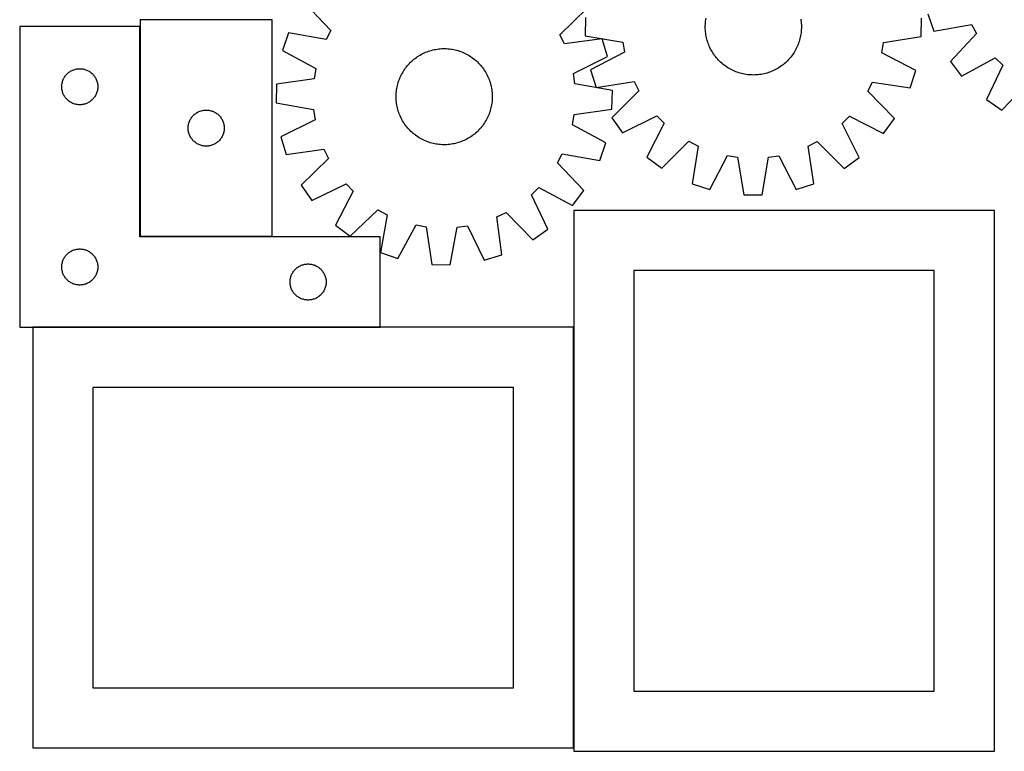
# Model space of a CAD drawing. Header units: millimetres. Extents: x 7 to 1493, y 8 to 2993.
# Tile 3 of 12: x 7 to 826, y 1760 to 2369. Entities that reach past the tile are written whole.
import ezdxf

# ---------------------------------------------------------------- set-up
doc = ezdxf.new("R2010")
doc.units = ezdxf.units.MM
doc.layers.add('COMMON', color=5, linetype='CONTINUOUS', true_color=0x0000ff)
doc.layers.add('CUT', color=7, linetype='CONTINUOUS', true_color=0x000000)

msp = doc.modelspace()

# ---------------------------------------------------------------- linework, layer by layer
at = {"layer": 'COMMON'}
for p, q in [((106.624735, 2363.048435), (106.624735, 2188.600888)), ((306.524735, 2112.948435), (17.352747, 2112.948435)), ((467.452747, 2112.848434), (467.452747, 1762.848434)), ((467.552748, 1760.074327), (817.552748, 1760.074327))]:
    msp.add_line(p, q, dxfattribs=at)
at = {"layer": 'CUT'}
for p, q in [((243.614775, 2382.936822), (265.517582, 2359.931566)), ((456.036219, 2356.306162), (478.798393, 2378.461481)), ((106.724736, 2368.600888), (106.724736, 2188.600888)), ((216.724736, 2368.600888), (106.724736, 2368.600888)), ((216.724736, 2188.600888), (216.724736, 2368.600888)), ((477.217696, 2370.741661), (477.188451, 2355.355639)), ((577.277565, 2367.559932), (577.44721, 2368.805014)), ((577.44721, 2368.805014), (577.655881, 2370.044152)), ((656.460877, 2369.275402), (656.645334, 2368.032428)), ((656.645334, 2368.032428), (656.790658, 2366.784275)), ((756.764893, 2354.824219), (756.794139, 2370.210241)), ((762.14341, 2373.701531), (767.295197, 2359.203613)), ((106.524735, 2363.048435), (6.524735, 2363.048435)), ((6.524735, 2363.048435), (6.524735, 2113.048435)), ((106.524735, 2188.048435), (106.524735, 2363.048435)), ((265.517582, 2359.931566), (261.480263, 2352.367214)), ((576.992003, 2362.544814), (577.004261, 2363.80134)), ((577.01922, 2361.288524), (576.992003, 2362.544814)), ((577.004261, 2363.80134), (577.055981, 2365.05686)), ((577.085885, 2360.033708), (577.01922, 2361.288524)), ((577.055981, 2365.05686), (577.147112, 2366.310137)), ((577.191931, 2358.781605), (577.085885, 2360.033708)), ((577.147112, 2366.310137), (577.277565, 2367.559932)), ((656.790658, 2366.784275), (656.896704, 2365.532172)), ((656.926608, 2360.50902), (656.835477, 2359.255743)), ((656.896704, 2365.532172), (656.963369, 2364.277356)), ((656.978328, 2361.76454), (656.926608, 2360.50902)), ((656.963369, 2364.277356), (656.990586, 2363.021066)), ((656.990586, 2363.021066), (656.978328, 2361.76454)), ((767.295197, 2359.203613), (798.552979, 2364.853904)), ((798.552979, 2364.853904), (802.652519, 2357.323092)), ((230.176963, 2357.759629), (225.14487, 2343.219733)), ((261.480263, 2352.367214), (230.176963, 2357.759629)), ((459.782832, 2348.593688), (456.036219, 2356.306162)), ((491.268622, 2352.791281), (459.782832, 2348.593688)), ((477.188451, 2355.355639), (508.524018, 2350.154008)), ((495.74391, 2338.070467), (491.268622, 2352.791281)), ((577.337255, 2357.533451), (577.191931, 2358.781605)), ((577.521712, 2356.290478), (577.337255, 2357.533451)), ((577.745121, 2355.053912), (577.521712, 2356.290478)), ((578.007261, 2353.824974), (577.745121, 2355.053912)), ((578.307874, 2352.604876), (578.007261, 2353.824974)), ((578.646663, 2351.394823), (578.307874, 2352.604876)), ((655.468796, 2351.852164), (655.106466, 2350.64895)), ((655.793154, 2353.066165), (655.468796, 2351.852164)), ((656.079219, 2354.289756), (655.793154, 2353.066165)), ((656.326709, 2355.521728), (656.079219, 2354.289756)), ((656.535379, 2356.760866), (656.326709, 2355.521728)), ((656.705025, 2358.005947), (656.535379, 2356.760866)), ((656.835477, 2359.255743), (656.705025, 2358.005947)), ((725.409777, 2349.741751), (756.764893, 2354.824219)), ((802.652519, 2357.323092), (780.940108, 2334.138054)), ((347.826862, 2342.94907), (349.031951, 2343.305115)), ((349.031951, 2343.305115), (350.247628, 2343.623131)), ((350.247628, 2343.623131), (351.472695, 2343.902806)), ((351.472695, 2343.902806), (352.705943, 2344.143862)), ((352.705943, 2344.143862), (353.946153, 2344.346061)), ((353.946153, 2344.346061), (355.192103, 2344.509206)), ((355.192103, 2344.509206), (356.442562, 2344.633133)), ((356.442562, 2344.633133), (357.696297, 2344.717721)), ((357.696297, 2344.717721), (358.952071, 2344.762887)), ((358.952071, 2344.762887), (360.208643, 2344.768586)), ((360.208643, 2344.768586), (361.464775, 2344.734812)), ((361.464775, 2344.734812), (362.719225, 2344.661598)), ((362.719225, 2344.661598), (363.970757, 2344.549018)), ((363.970757, 2344.549018), (365.218136, 2344.397181)), ((365.218136, 2344.397181), (366.460129, 2344.206239)), ((366.460129, 2344.206239), (367.695512, 2343.976378)), ((367.695512, 2343.976378), (368.923065, 2343.707827)), ((368.923065, 2343.707827), (370.141577, 2343.40085)), ((370.141577, 2343.40085), (371.349846, 2343.05575)), ((508.524018, 2350.154008), (509.849241, 2341.682694)), ((579.023293, 2350.196008), (578.646663, 2351.394823)), ((579.437393, 2349.009615), (579.023293, 2350.196008)), ((579.888554, 2347.836815), (579.437393, 2349.009615)), ((580.376331, 2346.678765), (579.888554, 2347.836815)), ((580.900243, 2345.536607), (580.376331, 2346.678765)), ((581.459772, 2344.41147), (580.900243, 2345.536607)), ((582.054367, 2343.304463), (581.459772, 2344.41147)), ((582.68344, 2342.216679), (582.054367, 2343.304463)), ((652.157659, 2343.721806), (651.541582, 2342.626609)), ((652.739031, 2344.835813), (652.157659, 2343.721806)), ((653.285124, 2345.967533), (652.739031, 2344.835813)), ((653.7954, 2347.115847), (653.285124, 2345.967533)), ((654.269355, 2348.279622), (653.7954, 2347.115847)), ((654.706521, 2349.457711), (654.269355, 2348.279622)), ((655.106466, 2350.64895), (654.706521, 2349.457711)), ((724.052359, 2341.275536), (725.409777, 2349.741751)), ((225.14487, 2343.219733), (253.084692, 2328.108774)), ((332.707343, 2334.233935), (333.646143, 2335.069196)), ((333.646143, 2335.069196), (334.610716, 2335.874556)), ((334.610716, 2335.874556), (335.60011, 2336.649221)), ((335.60011, 2336.649221), (336.613349, 2337.392426)), ((336.613349, 2337.392426), (337.649433, 2338.103438)), ((337.649433, 2338.103438), (338.707339, 2338.781555)), ((338.707339, 2338.781555), (339.786022, 2339.426108)), ((339.786022, 2339.426108), (340.88442, 2340.03646)), ((340.88442, 2340.03646), (342.001447, 2340.612009)), ((342.001447, 2340.612009), (343.136001, 2341.152188)), ((343.136001, 2341.152188), (344.286963, 2341.656463)), ((344.286963, 2341.656463), (345.453197, 2342.124337)), ((345.453197, 2342.124337), (346.633551, 2342.555348)), ((346.633551, 2342.555348), (347.826862, 2342.94907)), ((371.349846, 2343.05575), (372.546678, 2342.672867)), ((372.546678, 2342.672867), (373.730894, 2342.25258)), ((373.730894, 2342.25258), (374.901323, 2341.795304)), ((374.901323, 2341.795304), (376.056811, 2341.301489)), ((376.056811, 2341.301489), (377.196219, 2340.771623)), ((377.196219, 2340.771623), (378.31842, 2340.206228)), ((378.31842, 2340.206228), (379.422308, 2339.605864)), ((379.422308, 2339.605864), (380.506794, 2338.971121)), ((380.506794, 2338.971121), (381.570807, 2338.302628)), ((381.570807, 2338.302628), (382.613296, 2337.601043)), ((382.613296, 2337.601043), (383.633235, 2336.867058)), ((383.633235, 2336.867058), (384.629614, 2336.101399)), ((384.629614, 2336.101399), (385.601453, 2335.30482)), ((385.601453, 2335.30482), (386.54779, 2334.478109)), ((467.249426, 2324.033405), (495.74391, 2338.070467)), ((509.849241, 2341.682694), (481.599323, 2327.159716)), ((583.34637, 2341.149192), (582.68344, 2342.216679)), ((584.042504, 2340.103054), (583.34637, 2341.149192)), ((584.771155, 2339.079299), (584.042504, 2340.103054)), ((585.531603, 2338.078936), (584.771155, 2339.079299)), ((586.323098, 2337.102953), (585.531603, 2338.078936)), ((587.144859, 2336.152313), (586.323098, 2337.102953)), ((587.996075, 2335.227955), (587.144859, 2336.152313)), ((588.875905, 2334.330789), (587.996075, 2335.227955)), ((646.312531, 2335.575127), (645.443445, 2334.66755)), ((647.152681, 2336.509555), (646.312531, 2335.575127)), ((647.963065, 2337.469911), (647.152681, 2336.509555)), ((648.742884, 2338.455248), (647.963065, 2337.469911)), ((649.491368, 2339.464594), (648.742884, 2338.455248)), ((650.207778, 2340.496952), (649.491368, 2339.464594)), ((650.891407, 2341.551304), (650.207778, 2340.496952)), ((651.541582, 2342.626609), (650.891407, 2341.551304)), ((752.246863, 2326.645268), (724.052359, 2341.275536)), ((790.319852, 2321.941704), (818.301733, 2336.974637)), ((818.301733, 2336.974637), (824.527777, 2331.079236)), ((50.166019, 2326.633969), (50.873816, 2326.943294)), ((50.873816, 2326.943294), (51.596599, 2327.215773)), ((51.596599, 2327.215773), (52.33245, 2327.450683)), ((52.33245, 2327.450683), (53.079418, 2327.6474)), ((53.079418, 2327.6474), (53.835523, 2327.805404)), ((53.835523, 2327.805404), (54.598759, 2327.924275)), ((54.598759, 2327.924275), (55.367103, 2328.003698)), ((55.367103, 2328.003698), (56.138516, 2328.043462)), ((56.138516, 2328.043462), (56.910953, 2328.043462)), ((56.910953, 2328.043462), (57.682367, 2328.003698)), ((57.682367, 2328.003698), (58.45071, 2327.924275)), ((58.45071, 2327.924275), (59.213946, 2327.805404)), ((59.213946, 2327.805404), (59.970051, 2327.6474)), ((59.970051, 2327.6474), (60.717019, 2327.450683)), ((60.717019, 2327.450683), (61.45287, 2327.215773)), ((61.45287, 2327.215773), (62.175653, 2326.943294)), ((62.175653, 2326.943294), (62.88345, 2326.633969)), ((253.084692, 2328.108774), (251.582488, 2319.667047)), ((326.230193, 2326.580151), (326.931778, 2327.622641)), ((326.931778, 2327.622641), (327.665762, 2328.642579)), ((327.665762, 2328.642579), (328.431422, 2329.638958)), ((328.431422, 2329.638958), (329.228, 2330.610797)), ((329.228, 2330.610797), (330.054712, 2331.557134)), ((330.054712, 2331.557134), (330.910741, 2332.477037)), ((330.910741, 2332.477037), (331.795242, 2333.369598)), ((331.795242, 2333.369598), (332.707343, 2334.233935)), ((386.54779, 2334.478109), (387.467693, 2333.62208)), ((387.467693, 2333.62208), (388.360254, 2332.737579)), ((388.360254, 2332.737579), (389.224591, 2331.825478)), ((389.224591, 2331.825478), (390.059852, 2330.886678)), ((390.059852, 2330.886678), (390.865212, 2329.922104)), ((390.865212, 2329.922104), (391.639877, 2328.93271)), ((391.639877, 2328.93271), (392.383082, 2327.919471)), ((392.383082, 2327.919471), (393.094094, 2326.883388)), ((393.094094, 2326.883388), (393.772211, 2325.825482)), ((481.599323, 2327.159716), (486.326051, 2312.517702)), ((589.783482, 2333.461703), (588.875905, 2334.330789)), ((590.71791, 2332.621553), (589.783482, 2333.461703)), ((591.678266, 2331.811169), (590.71791, 2332.621553)), ((592.663603, 2331.03135), (591.678266, 2331.811169)), ((593.672949, 2330.282867), (592.663603, 2331.03135)), ((594.705307, 2329.566457), (593.672949, 2330.282867)), ((595.759659, 2328.882827), (594.705307, 2329.566457)), ((596.834964, 2328.232653), (595.759659, 2328.882827)), ((597.93016, 2327.616576), (596.834964, 2328.232653)), ((599.044168, 2327.035204), (597.93016, 2327.616576)), ((600.175887, 2326.48911), (599.044168, 2327.035204)), ((635.362764, 2327.251417), (634.237627, 2326.691888)), ((636.469771, 2327.846012), (635.362764, 2327.251417)), ((637.557555, 2328.475085), (636.469771, 2327.846012)), ((638.625043, 2329.138016), (637.557555, 2328.475085)), ((639.671181, 2329.83415), (638.625043, 2329.138016)), ((640.694936, 2330.5628), (639.671181, 2329.83415)), ((641.695299, 2331.323248), (640.694936, 2330.5628)), ((642.671281, 2332.114743), (641.695299, 2331.323248)), ((643.621921, 2332.936504), (642.671281, 2332.114743)), ((644.54628, 2333.78772), (643.621921, 2332.936504)), ((645.443445, 2334.66755), (644.54628, 2333.78772)), ((780.940108, 2334.138054), (790.319852, 2321.941704)), ((824.527777, 2331.079236), (811.042618, 2302.319452)), ((42.488982, 2318.339716), (42.779981, 2319.055243)), ((42.779981, 2319.055243), (43.107428, 2319.754842)), ((43.107428, 2319.754842), (43.470456, 2320.436656)), ((43.470456, 2320.436656), (43.868101, 2321.098878)), ((43.868101, 2321.098878), (44.29931, 2321.739751)), ((44.29931, 2321.739751), (44.762937, 2322.357577)), ((44.762937, 2322.357577), (45.257756, 2322.950717)), ((45.257756, 2322.950717), (45.782452, 2323.517597)), ((45.782452, 2323.517597), (46.335635, 2324.056715)), ((46.335635, 2324.056715), (46.915837, 2324.566641)), ((46.915837, 2324.566641), (47.52152, 2325.046023)), ((47.52152, 2325.046023), (48.151079, 2325.49359)), ((48.151079, 2325.49359), (48.802843, 2325.908154)), ((48.802843, 2325.908154), (49.475083, 2326.288617)), ((49.475083, 2326.288617), (50.166019, 2326.633969)), ((62.88345, 2326.633969), (63.574386, 2326.288617)), ((63.574386, 2326.288617), (64.246627, 2325.908154)), ((64.246627, 2325.908154), (64.89839, 2325.49359)), ((64.89839, 2325.49359), (65.527949, 2325.046023)), ((65.527949, 2325.046023), (66.133632, 2324.566641)), ((66.133632, 2324.566641), (66.713835, 2324.056715)), ((66.713835, 2324.056715), (67.267017, 2323.517597)), ((67.267017, 2323.517597), (67.791714, 2322.950717)), ((67.791714, 2322.950717), (68.286532, 2322.357577)), ((68.286532, 2322.357577), (68.75016, 2321.739751)), ((68.75016, 2321.739751), (69.181368, 2321.098878)), ((69.181368, 2321.098878), (69.579013, 2320.436656)), ((69.579013, 2320.436656), (69.942041, 2319.754842)), ((69.942041, 2319.754842), (70.269488, 2319.055243)), ((70.269488, 2319.055243), (70.560487, 2318.339716)), ((251.582488, 2319.667047), (220.144932, 2315.122287)), ((321.859953, 2317.556023), (322.28024, 2318.740238)), ((322.28024, 2318.740238), (322.737517, 2319.910667)), ((322.737517, 2319.910667), (323.231332, 2321.066156)), ((323.231332, 2321.066156), (323.761198, 2322.205563)), ((323.761198, 2322.205563), (324.326592, 2323.327764)), ((324.326592, 2323.327764), (324.926957, 2324.431652)), ((324.926957, 2324.431652), (325.561699, 2325.516138)), ((325.561699, 2325.516138), (326.230193, 2326.580151)), ((393.772211, 2325.825482), (394.416764, 2324.746798)), ((394.416764, 2324.746798), (395.027116, 2323.648401)), ((395.027116, 2323.648401), (395.602665, 2322.531374)), ((395.602665, 2322.531374), (396.142844, 2321.396819)), ((396.142844, 2321.396819), (396.647119, 2320.245857)), ((396.647119, 2320.245857), (397.114993, 2319.079624)), ((397.114993, 2319.079624), (397.546004, 2317.899269)), ((468.429381, 2315.540639), (467.249426, 2324.033405)), ((601.324202, 2325.978834), (600.175887, 2326.48911)), ((602.487977, 2325.50488), (601.324202, 2325.978834)), ((603.666066, 2325.067714), (602.487977, 2325.50488)), ((604.857305, 2324.667768), (603.666066, 2325.067714)), ((606.060519, 2324.305438), (604.857305, 2324.667768)), ((607.27452, 2323.981081), (606.060519, 2324.305438)), ((608.498111, 2323.695016), (607.27452, 2323.981081)), ((609.730083, 2323.447526), (608.498111, 2323.695016)), ((610.969221, 2323.238855), (609.730083, 2323.447526)), ((612.214302, 2323.06921), (610.969221, 2323.238855)), ((613.464098, 2322.938757), (612.214302, 2323.06921)), ((614.717374, 2322.847626), (613.464098, 2322.938757)), ((615.972895, 2322.795906), (614.717374, 2322.847626)), ((617.22942, 2322.783649), (615.972895, 2322.795906)), ((618.485711, 2322.810866), (617.22942, 2322.783649)), ((619.740527, 2322.87753), (618.485711, 2322.810866)), ((620.992629, 2322.983577), (619.740527, 2322.87753)), ((622.240783, 2323.1289), (620.992629, 2322.983577)), ((623.483756, 2323.313357), (622.240783, 2323.1289)), ((624.720322, 2323.536766), (623.483756, 2323.313357)), ((625.949261, 2323.798907), (624.720322, 2323.536766)), ((627.169358, 2324.099519), (625.949261, 2323.798907)), ((628.379412, 2324.438308), (627.169358, 2324.099519)), ((629.578226, 2324.814938), (628.379412, 2324.438308)), ((630.764619, 2325.229038), (629.578226, 2324.814938)), ((631.93742, 2325.680199), (630.764619, 2325.229038)), ((633.09547, 2326.167977), (631.93742, 2325.680199)), ((634.237627, 2326.691888), (633.09547, 2326.167977)), ((747.464506, 2312.021329), (752.246863, 2326.645268)), ((41.524735, 2313.048435), (41.544623, 2313.820616)), ((41.544623, 2312.276253), (41.524735, 2313.048435)), ((41.544623, 2313.820616), (41.604236, 2314.59075)), ((41.604236, 2311.50612), (41.544623, 2312.276253)), ((41.604236, 2314.59075), (41.703416, 2315.356793)), ((41.703416, 2310.740076), (41.604236, 2311.50612)), ((41.703416, 2315.356793), (41.841899, 2316.116716)), ((41.841899, 2309.980154), (41.703416, 2310.740076)), ((41.841899, 2316.116716), (42.019319, 2316.868502)), ((42.019319, 2316.868502), (42.235204, 2317.610157)), ((42.235204, 2317.610157), (42.488982, 2318.339716)), ((70.560487, 2318.339716), (70.814265, 2317.610157)), ((70.814265, 2317.610157), (71.03015, 2316.868502)), ((71.03015, 2316.868502), (71.20757, 2316.116716)), ((71.20757, 2316.116716), (71.346053, 2315.356793)), ((71.346053, 2310.740076), (71.20757, 2309.980154)), ((71.346053, 2315.356793), (71.445233, 2314.59075)), ((71.445233, 2311.50612), (71.346053, 2310.740076)), ((71.445233, 2314.59075), (71.504846, 2313.820616)), ((71.504846, 2312.276253), (71.445233, 2311.50612)), ((71.504846, 2313.820616), (71.524735, 2313.048435)), ((71.524735, 2313.048435), (71.504846, 2312.276253)), ((220.144932, 2315.122287), (219.852202, 2299.739022)), ((320.135639, 2310.22748), (320.326582, 2311.469473)), ((320.326582, 2311.469473), (320.556442, 2312.704856)), ((320.556442, 2312.704856), (320.824994, 2313.932409)), ((320.824994, 2313.932409), (321.131971, 2315.150922)), ((321.131971, 2315.150922), (321.477071, 2316.35919)), ((321.477071, 2316.35919), (321.859953, 2317.556023)), ((397.546004, 2317.899269), (397.939726, 2316.705959)), ((397.939726, 2316.705959), (398.295771, 2315.50087)), ((398.295771, 2315.50087), (398.613787, 2314.285192)), ((398.613787, 2314.285192), (398.893462, 2313.060125)), ((398.893462, 2313.060125), (399.134518, 2311.826878)), ((399.134518, 2311.826878), (399.336717, 2310.586668)), ((399.336717, 2310.586668), (399.499861, 2309.340718)), ((499.671275, 2309.803143), (468.429381, 2315.540639)), ((486.326051, 2312.517702), (517.735339, 2317.25388)), ((517.735339, 2317.25388), (521.613481, 2309.606698)), ((712.166265, 2309.244495), (716.07345, 2316.876878)), ((716.07345, 2316.876878), (747.464506, 2312.021329)), ((823.732163, 2293.618534), (845.699083, 2316.562579)), ((42.019319, 2309.228368), (41.841899, 2309.980154)), ((42.235204, 2308.486712), (42.019319, 2309.228368)), ((42.488982, 2307.757153), (42.235204, 2308.486712)), ((42.779981, 2307.041626), (42.488982, 2307.757153)), ((43.107428, 2306.342028), (42.779981, 2307.041626)), ((43.470456, 2305.660214), (43.107428, 2306.342028)), ((43.868101, 2304.997992), (43.470456, 2305.660214)), ((44.29931, 2304.357118), (43.868101, 2304.997992)), ((44.762937, 2303.739293), (44.29931, 2304.357118)), ((45.257756, 2303.146153), (44.762937, 2303.739293)), ((45.782452, 2302.579272), (45.257756, 2303.146153)), ((46.335635, 2302.040154), (45.782452, 2302.579272)), ((67.267017, 2302.579272), (66.713835, 2302.040154)), ((67.791714, 2303.146153), (67.267017, 2302.579272)), ((68.286532, 2303.739293), (67.791714, 2303.146153)), ((68.75016, 2304.357118), (68.286532, 2303.739293)), ((69.181368, 2304.997992), (68.75016, 2304.357118)), ((69.579013, 2305.660214), (69.181368, 2304.997992)), ((69.942041, 2306.342028), (69.579013, 2305.660214)), ((70.269488, 2307.041626), (69.942041, 2306.342028)), ((70.560487, 2307.757153), (70.269488, 2307.041626)), ((70.814265, 2308.486712), (70.560487, 2307.757153)), ((71.03015, 2309.228368), (70.814265, 2308.486712)), ((71.20757, 2309.980154), (71.03015, 2309.228368)), ((319.764235, 2305.217987), (319.798009, 2306.474119)), ((319.769934, 2303.961415), (319.764235, 2305.217987)), ((319.815099, 2302.705641), (319.769934, 2303.961415)), ((319.798009, 2306.474119), (319.871222, 2307.728569)), ((319.899688, 2301.451906), (319.815099, 2302.705641)), ((319.871222, 2307.728569), (319.983803, 2308.980102)), ((319.983803, 2308.980102), (320.135639, 2310.22748)), ((399.499861, 2309.340718), (399.623789, 2308.090258)), ((399.623789, 2308.090258), (399.708377, 2306.836523)), ((399.725468, 2303.068046), (399.652254, 2301.813595)), ((399.708377, 2306.836523), (399.753543, 2305.58075)), ((399.759242, 2304.324177), (399.725468, 2303.068046)), ((399.753543, 2305.58075), (399.759242, 2304.324177)), ((521.613481, 2309.606698), (499.234059, 2287.064821)), ((499.378544, 2294.419878), (499.671275, 2309.803143)), ((734.459829, 2286.617703), (712.166265, 2309.244495)), ((811.042618, 2302.319452), (823.732163, 2293.618534)), ((46.915837, 2301.530228), (46.335635, 2302.040154)), ((47.52152, 2301.050846), (46.915837, 2301.530228)), ((48.151079, 2300.60328), (47.52152, 2301.050846)), ((48.802843, 2300.188715), (48.151079, 2300.60328)), ((49.475083, 2299.808253), (48.802843, 2300.188715)), ((50.166019, 2299.462901), (49.475083, 2299.808253)), ((50.873816, 2299.153575), (50.166019, 2299.462901)), ((51.596599, 2298.881096), (50.873816, 2299.153575)), ((52.33245, 2298.646187), (51.596599, 2298.881096)), ((53.079418, 2298.449469), (52.33245, 2298.646187)), ((53.835523, 2298.291465), (53.079418, 2298.449469)), ((54.598759, 2298.172595), (53.835523, 2298.291465)), ((55.367103, 2298.093172), (54.598759, 2298.172595)), ((56.138516, 2298.053408), (55.367103, 2298.093172)), ((56.910953, 2298.053408), (56.138516, 2298.053408)), ((57.682367, 2298.093172), (56.910953, 2298.053408)), ((58.45071, 2298.172595), (57.682367, 2298.093172)), ((59.213946, 2298.291465), (58.45071, 2298.172595)), ((59.970051, 2298.449469), (59.213946, 2298.291465)), ((60.717019, 2298.646187), (59.970051, 2298.449469)), ((61.45287, 2298.881096), (60.717019, 2298.646187)), ((62.175653, 2299.153575), (61.45287, 2298.881096)), ((62.88345, 2299.462901), (62.175653, 2299.153575)), ((63.574386, 2299.808253), (62.88345, 2299.462901)), ((64.246627, 2300.188715), (63.574386, 2299.808253)), ((64.89839, 2300.60328), (64.246627, 2300.188715)), ((65.527949, 2301.050846), (64.89839, 2300.60328)), ((66.133632, 2301.530228), (65.527949, 2301.050846)), ((66.713835, 2302.040154), (66.133632, 2301.530228)), ((219.852202, 2299.739022), (251.094095, 2294.001526)), ((320.023615, 2300.201447), (319.899688, 2301.451906)), ((320.186759, 2298.955497), (320.023615, 2300.201447)), ((320.388959, 2297.715287), (320.186759, 2298.955497)), ((320.630015, 2296.482039), (320.388959, 2297.715287)), ((320.909689, 2295.256972), (320.630015, 2296.482039)), ((321.227706, 2294.041295), (320.909689, 2295.256972)), ((398.391506, 2294.391243), (398.046406, 2293.182975)), ((398.698483, 2295.609755), (398.391506, 2294.391243)), ((398.967034, 2296.837309), (398.698483, 2295.609755)), ((399.196895, 2298.072692), (398.967034, 2296.837309)), ((399.387837, 2299.314685), (399.196895, 2298.072692)), ((399.539674, 2300.562063), (399.387837, 2299.314685)), ((399.652254, 2301.813595), (399.539674, 2300.562063)), ((467.940989, 2289.875117), (499.378544, 2294.419878)), ((148.484554, 2285.650539), (148.865016, 2286.32278)), ((148.865016, 2286.32278), (149.27958, 2286.974544)), ((149.27958, 2286.974544), (149.727147, 2287.604103)), ((149.727147, 2287.604103), (150.206529, 2288.209786)), ((150.206529, 2288.209786), (150.716455, 2288.789988)), ((150.716455, 2288.789988), (151.255573, 2289.343171)), ((151.255573, 2289.343171), (151.822454, 2289.867867)), ((151.822454, 2289.867867), (152.415593, 2290.362685)), ((152.415593, 2290.362685), (153.033419, 2290.826313)), ((153.033419, 2290.826313), (153.674293, 2291.257522)), ((153.674293, 2291.257522), (154.336515, 2291.655167)), ((154.336515, 2291.655167), (155.018329, 2292.018195)), ((155.018329, 2292.018195), (155.717927, 2292.345642)), ((155.717927, 2292.345642), (156.433454, 2292.636641)), ((156.433454, 2292.636641), (157.163013, 2292.890419)), ((157.163013, 2292.890419), (157.904669, 2293.106304)), ((157.904669, 2293.106304), (158.656455, 2293.283724)), ((158.656455, 2293.283724), (159.416377, 2293.422207)), ((159.416377, 2293.422207), (160.182421, 2293.521386)), ((160.182421, 2293.521386), (160.952554, 2293.581)), ((160.952554, 2293.581), (161.724736, 2293.600888)), ((161.724736, 2293.600888), (162.496917, 2293.581)), ((162.496917, 2293.581), (163.267051, 2293.521386)), ((163.267051, 2293.521386), (164.033094, 2293.422207)), ((164.033094, 2293.422207), (164.793017, 2293.283724)), ((164.793017, 2293.283724), (165.544802, 2293.106304)), ((165.544802, 2293.106304), (166.286458, 2292.890419)), ((166.286458, 2292.890419), (167.016017, 2292.636641)), ((167.016017, 2292.636641), (167.731544, 2292.345642)), ((167.731544, 2292.345642), (168.431142, 2292.018195)), ((168.431142, 2292.018195), (169.112957, 2291.655167)), ((169.112957, 2291.655167), (169.775179, 2291.257522)), ((169.775179, 2291.257522), (170.416052, 2290.826313)), ((170.416052, 2290.826313), (171.033878, 2290.362685)), ((171.033878, 2290.362685), (171.627017, 2289.867867)), ((171.627017, 2289.867867), (172.193898, 2289.343171)), ((172.193898, 2289.343171), (172.733016, 2288.789988)), ((172.733016, 2288.789988), (173.242942, 2288.209786)), ((173.242942, 2288.209786), (173.722324, 2287.604103)), ((173.722324, 2287.604103), (174.169891, 2286.974544)), ((174.169891, 2286.974544), (174.584455, 2286.32278)), ((174.584455, 2286.32278), (174.964918, 2285.650539)), ((251.094095, 2294.001526), (252.274051, 2285.50876)), ((321.583751, 2292.836206), (321.227706, 2294.041295)), ((321.977473, 2291.642896), (321.583751, 2292.836206)), ((322.408483, 2290.462541), (321.977473, 2291.642896)), ((322.876357, 2289.296307), (322.408483, 2290.462541)), ((323.380632, 2288.145345), (322.876357, 2289.296307)), ((323.920811, 2287.010791), (323.380632, 2288.145345)), ((324.496361, 2285.893764), (323.920811, 2287.010791)), ((325.106713, 2284.795366), (324.496361, 2285.893764)), ((395.196884, 2286.214401), (394.59652, 2285.110512)), ((395.762278, 2287.336602), (395.196884, 2286.214401)), ((396.292145, 2288.476009), (395.762278, 2287.336602)), ((396.78596, 2289.631498), (396.292145, 2288.476009)), ((397.243236, 2290.801927), (396.78596, 2289.631498)), ((397.663523, 2291.986142), (397.243236, 2290.801927)), ((398.046406, 2293.182975), (397.663523, 2291.986142)), ((466.438784, 2281.433391), (467.940989, 2289.875117)), ((499.234059, 2287.064821), (508.254076, 2274.600077)), ((508.254076, 2274.600077), (536.662525, 2288.810454)), ((536.662525, 2288.810454), (542.713966, 2282.735964)), ((690.963781, 2282.45417), (697.038271, 2288.505611)), ((697.038271, 2288.505611), (725.392492, 2274.187339)), ((725.392492, 2274.187339), (734.459829, 2286.617703)), ((146.729709, 2278.987107), (146.769473, 2279.75852)), ((146.729709, 2278.21467), (146.729709, 2278.987107)), ((146.769473, 2277.443256), (146.729709, 2278.21467)), ((146.769473, 2279.75852), (146.848895, 2280.526864)), ((146.848895, 2280.526864), (146.967766, 2281.2901)), ((146.967766, 2281.2901), (147.12577, 2282.046204)), ((147.12577, 2282.046204), (147.322487, 2282.793173)), ((147.322487, 2282.793173), (147.557397, 2283.529024)), ((147.557397, 2283.529024), (147.829876, 2284.251807)), ((147.829876, 2284.251807), (148.139202, 2284.959604)), ((148.139202, 2284.959604), (148.484554, 2285.650539)), ((174.964918, 2285.650539), (175.31027, 2284.959604)), ((175.31027, 2284.959604), (175.619595, 2284.251807)), ((175.619595, 2284.251807), (175.892074, 2283.529024)), ((175.892074, 2283.529024), (176.126984, 2282.793173)), ((176.126984, 2282.793173), (176.323701, 2282.046204)), ((176.323701, 2282.046204), (176.481705, 2281.2901)), ((176.481705, 2281.2901), (176.600576, 2280.526864)), ((176.600576, 2280.526864), (176.679998, 2279.75852)), ((176.679998, 2279.75852), (176.719763, 2278.987107)), ((176.719763, 2278.21467), (176.679998, 2277.443256)), ((176.719763, 2278.987107), (176.719763, 2278.21467)), ((252.274051, 2285.50876), (223.779567, 2271.471697)), ((325.751266, 2283.716683), (325.106713, 2284.795366)), ((326.429382, 2282.658777), (325.751266, 2283.716683)), ((327.140394, 2281.622693), (326.429382, 2282.658777)), ((327.883599, 2280.609455), (327.140394, 2281.622693)), ((328.658264, 2279.62006), (327.883599, 2280.609455)), ((329.463625, 2278.655487), (328.658264, 2279.62006)), ((330.298886, 2277.716687), (329.463625, 2278.655487)), ((331.163223, 2276.804586), (330.298886, 2277.716687)), ((389.468765, 2277.98503), (388.612736, 2277.065128)), ((390.295476, 2278.931368), (389.468765, 2277.98503)), ((391.092055, 2279.903206), (390.295476, 2278.931368)), ((391.857714, 2280.899586), (391.092055, 2279.903206)), ((392.591698, 2281.919524), (391.857714, 2280.899586)), ((393.293284, 2282.962014), (392.591698, 2281.919524)), ((393.961777, 2284.026027), (393.293284, 2282.962014)), ((394.59652, 2285.110512), (393.961777, 2284.026027)), ((494.378607, 2266.322432), (466.438784, 2281.433391)), ((542.713966, 2282.735964), (528.395694, 2254.381743)), ((705.174158, 2254.045721), (690.963781, 2282.45417)), ((146.848895, 2276.674913), (146.769473, 2277.443256)), ((146.967766, 2275.911677), (146.848895, 2276.674913)), ((147.12577, 2275.155572), (146.967766, 2275.911677)), ((147.322487, 2274.408604), (147.12577, 2275.155572)), ((147.557397, 2273.672753), (147.322487, 2274.408604)), ((147.829876, 2272.94997), (147.557397, 2273.672753)), ((148.139202, 2272.242172), (147.829876, 2272.94997)), ((148.484554, 2271.551237), (148.139202, 2272.242172)), ((148.865016, 2270.878996), (148.484554, 2271.551237)), ((149.27958, 2270.227232), (148.865016, 2270.878996)), ((149.727147, 2269.597674), (149.27958, 2270.227232)), ((150.206529, 2268.991991), (149.727147, 2269.597674)), ((173.722324, 2269.597674), (173.242942, 2268.991991)), ((174.169891, 2270.227232), (173.722324, 2269.597674)), ((174.584455, 2270.878996), (174.169891, 2270.227232)), ((174.964918, 2271.551237), (174.584455, 2270.878996)), ((175.31027, 2272.242172), (174.964918, 2271.551237)), ((175.619595, 2272.94997), (175.31027, 2272.242172)), ((175.892074, 2273.672753), (175.619595, 2272.94997)), ((176.126984, 2274.408604), (175.892074, 2273.672753)), ((176.323701, 2275.155572), (176.126984, 2274.408604)), ((176.481705, 2275.911677), (176.323701, 2275.155572)), ((176.600576, 2276.674913), (176.481705, 2275.911677)), ((176.679998, 2277.443256), (176.600576, 2276.674913)), ((223.779567, 2271.471697), (228.254854, 2256.750884)), ((332.055783, 2275.920085), (331.163223, 2276.804586)), ((332.975686, 2275.064056), (332.055783, 2275.920085)), ((333.922024, 2274.237344), (332.975686, 2275.064056)), ((334.893862, 2273.440766), (333.922024, 2274.237344)), ((335.890242, 2272.675107), (334.893862, 2273.440766)), ((336.91018, 2271.941122), (335.890242, 2272.675107)), ((337.95267, 2271.239537), (336.91018, 2271.941122)), ((339.016683, 2270.571043), (337.95267, 2271.239537)), ((340.101168, 2269.936301), (339.016683, 2270.571043)), ((341.205056, 2269.335937), (340.101168, 2269.936301)), ((378.639057, 2269.505705), (377.52203, 2268.930155)), ((379.737454, 2270.116057), (378.639057, 2269.505705)), ((380.816138, 2270.76061), (379.737454, 2270.116057)), ((381.874044, 2271.438726), (380.816138, 2270.76061)), ((382.910127, 2272.149738), (381.874044, 2271.438726)), ((383.923366, 2272.892943), (382.910127, 2272.149738)), ((384.91276, 2273.667608), (383.923366, 2272.892943)), ((385.877333, 2274.472969), (384.91276, 2273.667608)), ((386.816134, 2275.30823), (385.877333, 2274.472969)), ((387.728235, 2276.172567), (386.816134, 2275.30823)), ((388.612736, 2277.065128), (387.728235, 2276.172567)), ((150.716455, 2268.411788), (150.206529, 2268.991991)), ((151.255573, 2267.858605), (150.716455, 2268.411788)), ((151.822454, 2267.333909), (151.255573, 2267.858605)), ((152.415593, 2266.839091), (151.822454, 2267.333909)), ((153.033419, 2266.375463), (152.415593, 2266.839091)), ((153.674293, 2265.944255), (153.033419, 2266.375463)), ((154.336515, 2265.54661), (153.674293, 2265.944255)), ((155.018329, 2265.183582), (154.336515, 2265.54661)), ((155.717927, 2264.856135), (155.018329, 2265.183582)), ((156.433454, 2264.565136), (155.717927, 2264.856135)), ((157.163013, 2264.311358), (156.433454, 2264.565136)), ((157.904669, 2264.095472), (157.163013, 2264.311358)), ((158.656455, 2263.918053), (157.904669, 2264.095472)), ((159.416377, 2263.77957), (158.656455, 2263.918053)), ((160.182421, 2263.68039), (159.416377, 2263.77957)), ((160.952554, 2263.620777), (160.182421, 2263.68039)), ((161.724736, 2263.600888), (160.952554, 2263.620777)), ((162.496917, 2263.620777), (161.724736, 2263.600888)), ((163.267051, 2263.68039), (162.496917, 2263.620777)), ((164.033094, 2263.77957), (163.267051, 2263.68039)), ((164.793017, 2263.918053), (164.033094, 2263.77957)), ((165.544802, 2264.095472), (164.793017, 2263.918053)), ((166.286458, 2264.311358), (165.544802, 2264.095472)), ((167.016017, 2264.565136), (166.286458, 2264.311358)), ((167.731544, 2264.856135), (167.016017, 2264.565136)), ((168.431142, 2265.183582), (167.731544, 2264.856135)), ((169.112957, 2265.54661), (168.431142, 2265.183582)), ((169.775179, 2265.944255), (169.112957, 2265.54661)), ((170.416052, 2266.375463), (169.775179, 2265.944255)), ((171.033878, 2266.839091), (170.416052, 2266.375463)), ((171.627017, 2267.333909), (171.033878, 2266.839091)), ((172.193898, 2267.858605), (171.627017, 2267.333909)), ((172.733016, 2268.411788), (172.193898, 2267.858605)), ((173.242942, 2268.991991), (172.733016, 2268.411788)), ((342.327258, 2268.770542), (341.205056, 2269.335937)), ((343.466665, 2268.240676), (342.327258, 2268.770542)), ((344.622154, 2267.746861), (343.466665, 2268.240676)), ((345.792583, 2267.289584), (344.622154, 2267.746861)), ((346.976798, 2266.869297), (345.792583, 2267.289584)), ((348.173631, 2266.486415), (346.976798, 2266.869297)), ((349.381899, 2266.141315), (348.173631, 2266.486415)), ((350.600411, 2265.834338), (349.381899, 2266.141315)), ((351.827964, 2265.565786), (350.600411, 2265.834338)), ((353.063347, 2265.335926), (351.827964, 2265.565786)), ((354.305341, 2265.144983), (353.063347, 2265.335926)), ((355.552719, 2264.993147), (354.305341, 2265.144983)), ((356.804251, 2264.880566), (355.552719, 2264.993147)), ((358.058702, 2264.807353), (356.804251, 2264.880566)), ((359.314833, 2264.773579), (358.058702, 2264.807353)), ((360.571406, 2264.779278), (359.314833, 2264.773579)), ((361.827179, 2264.824444), (360.571406, 2264.779278)), ((363.080914, 2264.909032), (361.827179, 2264.824444)), ((364.331374, 2265.032959), (363.080914, 2264.909032)), ((365.577324, 2265.196103), (364.331374, 2265.032959)), ((366.817534, 2265.398303), (365.577324, 2265.196103)), ((368.050781, 2265.639359), (366.817534, 2265.398303)), ((369.275848, 2265.919033), (368.050781, 2265.639359)), ((370.491526, 2266.23705), (369.275848, 2265.919033)), ((371.696615, 2266.593095), (370.491526, 2266.23705)), ((372.889925, 2266.986817), (371.696615, 2266.593095)), ((374.07028, 2267.417828), (372.889925, 2266.986817)), ((375.236513, 2267.885701), (374.07028, 2267.417828)), ((376.387475, 2268.389976), (375.236513, 2267.885701)), ((377.52203, 2268.930155), (376.387475, 2268.389976)), ((489.346513, 2251.782536), (494.378607, 2266.322432)), ((540.826058, 2245.314405), (563.45285, 2267.60797)), ((563.45285, 2267.60797), (571.085233, 2263.700785)), ((571.085233, 2263.700785), (566.229684, 2232.309729)), ((662.520354, 2263.526984), (670.167536, 2267.405126)), ((667.256533, 2232.117696), (662.520354, 2263.526984)), ((670.167536, 2267.405126), (692.709414, 2245.025705)), ((228.254854, 2256.750884), (259.740644, 2260.948477)), ((263.487258, 2253.236003), (240.725084, 2231.080683)), ((259.740644, 2260.948477), (263.487258, 2253.236003)), ((454.005895, 2249.610598), (458.043213, 2257.174951)), ((458.043213, 2257.174951), (489.346513, 2251.782536)), ((528.395694, 2254.381743), (540.826058, 2245.314405)), ((580.853623, 2227.527372), (595.483891, 2255.721875)), ((595.483891, 2255.721875), (603.950105, 2254.364457)), ((603.950105, 2254.364457), (609.032573, 2223.009342)), ((624.418596, 2222.980096), (629.620227, 2254.315663)), ((629.620227, 2254.315663), (638.09154, 2255.640886)), ((638.09154, 2255.640886), (652.614518, 2227.390968)), ((692.709414, 2245.025705), (705.174158, 2254.045721)), ((475.908702, 2226.605343), (454.005895, 2249.610598)), ((240.725084, 2231.080683), (249.530317, 2218.463298)), ((249.530317, 2218.463298), (278.177955, 2232.18509)), ((278.177955, 2232.18509), (284.124481, 2226.007859)), ((432.34773, 2223.187299), (438.524962, 2229.133826)), ((438.524962, 2229.133826), (466.629822, 2214.332082)), ((566.229684, 2232.309729), (580.853623, 2227.527372)), ((652.614518, 2227.390968), (667.256533, 2232.117696)), ((284.124481, 2226.007859), (269.322738, 2197.902999)), ((446.069523, 2194.539661), (432.34773, 2223.187299)), ((466.629822, 2214.332082), (475.908702, 2226.605343)), ((609.032573, 2223.009342), (624.418596, 2222.980096)), ((281.595999, 2188.624119), (304.601254, 2210.526926)), ((304.601254, 2210.526926), (312.165607, 2206.489608)), ((312.165607, 2206.489608), (306.773192, 2175.186307)), ((403.584343, 2204.749988), (411.296818, 2208.496602)), ((407.781937, 2173.264198), (403.584343, 2204.749988)), ((411.296818, 2208.496602), (433.452137, 2185.734428)), ((817.552748, 2210.174328), (467.552748, 2210.174328)), ((467.552748, 2210.174328), (467.552748, 1760.174328)), ((817.552748, 1760.174328), (817.552748, 2210.174328)), ((269.322738, 2197.902999), (281.595999, 2188.624119)), ((321.313088, 2170.154214), (336.424046, 2198.094036)), ((336.424046, 2198.094036), (344.865773, 2196.591832)), ((344.865773, 2196.591832), (349.410533, 2165.154276)), ((364.793799, 2164.861546), (370.531295, 2196.103439)), ((370.531295, 2196.103439), (379.024061, 2197.283395)), ((379.024061, 2197.283395), (393.061123, 2168.788911)), ((306.524735, 2188.048435), (106.524735, 2188.048435)), ((106.724736, 2188.600888), (216.724736, 2188.600888)), ((306.524735, 2113.048435), (306.524735, 2188.048435)), ((433.452137, 2185.734428), (446.069523, 2194.539661)), ((43.868101, 2171.098878), (44.29931, 2171.739751)), ((44.29931, 2171.739751), (44.762937, 2172.357577)), ((44.762937, 2172.357577), (45.257756, 2172.950717)), ((45.257756, 2172.950717), (45.782452, 2173.517597)), ((45.782452, 2173.517597), (46.335635, 2174.056715)), ((46.335635, 2174.056715), (46.915837, 2174.566641)), ((46.915837, 2174.566641), (47.52152, 2175.046023)), ((47.52152, 2175.046023), (48.151079, 2175.49359)), ((48.151079, 2175.49359), (48.802843, 2175.908154)), ((48.802843, 2175.908154), (49.475083, 2176.288617)), ((49.475083, 2176.288617), (50.166019, 2176.633969)), ((50.166019, 2176.633969), (50.873816, 2176.943294)), ((50.873816, 2176.943294), (51.596599, 2177.215773)), ((51.596599, 2177.215773), (52.33245, 2177.450683)), ((52.33245, 2177.450683), (53.079418, 2177.6474)), ((53.079418, 2177.6474), (53.835523, 2177.805404)), ((53.835523, 2177.805404), (54.598759, 2177.924275)), ((54.598759, 2177.924275), (55.367103, 2178.003698)), ((55.367103, 2178.003698), (56.138516, 2178.043462)), ((56.138516, 2178.043462), (56.910953, 2178.043462)), ((56.910953, 2178.043462), (57.682367, 2178.003698)), ((57.682367, 2178.003698), (58.45071, 2177.924275)), ((58.45071, 2177.924275), (59.213946, 2177.805404)), ((59.213946, 2177.805404), (59.970051, 2177.6474)), ((59.970051, 2177.6474), (60.717019, 2177.450683)), ((60.717019, 2177.450683), (61.45287, 2177.215773)), ((61.45287, 2177.215773), (62.175653, 2176.943294)), ((62.175653, 2176.943294), (62.88345, 2176.633969)), ((62.88345, 2176.633969), (63.574386, 2176.288617)), ((63.574386, 2176.288617), (64.246627, 2175.908154)), ((64.246627, 2175.908154), (64.89839, 2175.49359)), ((64.89839, 2175.49359), (65.527949, 2175.046023)), ((65.527949, 2175.046023), (66.133632, 2174.566641)), ((66.133632, 2174.566641), (66.713835, 2174.056715)), ((66.713835, 2174.056715), (67.267017, 2173.517597)), ((67.267017, 2173.517597), (67.791714, 2172.950717)), ((67.791714, 2172.950717), (68.286532, 2172.357577)), ((68.286532, 2172.357577), (68.75016, 2171.739751)), ((68.75016, 2171.739751), (69.181368, 2171.098878)), ((306.773192, 2175.186307), (321.313088, 2170.154214)), ((393.061123, 2168.788911), (407.781937, 2173.264198)), ((41.524735, 2163.048435), (41.544623, 2163.820616)), ((41.544623, 2162.276253), (41.524735, 2163.048435)), ((41.544623, 2163.820616), (41.604236, 2164.59075)), ((41.604236, 2164.59075), (41.703416, 2165.356793)), ((41.703416, 2165.356793), (41.841899, 2166.116716)), ((41.841899, 2166.116716), (42.019319, 2166.868502)), ((42.019319, 2166.868502), (42.235204, 2167.610157)), ((42.235204, 2167.610157), (42.488982, 2168.339716)), ((42.488982, 2168.339716), (42.779981, 2169.055243)), ((42.779981, 2169.055243), (43.107428, 2169.754842)), ((43.107428, 2169.754842), (43.470456, 2170.436656)), ((43.470456, 2170.436656), (43.868101, 2171.098878)), ((69.181368, 2171.098878), (69.579013, 2170.436656)), ((69.579013, 2170.436656), (69.942041, 2169.754842)), ((69.942041, 2169.754842), (70.269488, 2169.055243)), ((70.269488, 2169.055243), (70.560487, 2168.339716)), ((70.560487, 2168.339716), (70.814265, 2167.610157)), ((70.814265, 2167.610157), (71.03015, 2166.868502)), ((71.03015, 2166.868502), (71.20757, 2166.116716)), ((71.20757, 2166.116716), (71.346053, 2165.356793)), ((71.346053, 2165.356793), (71.445233, 2164.59075)), ((71.445233, 2164.59075), (71.504846, 2163.820616)), ((71.504846, 2163.820616), (71.524735, 2163.048435)), ((71.524735, 2163.048435), (71.504846, 2162.276253)), ((237.52152, 2162.546023), (238.151079, 2162.99359)), ((238.151079, 2162.99359), (238.802843, 2163.408154)), ((238.802843, 2163.408154), (239.475083, 2163.788617)), ((239.475083, 2163.788617), (240.166019, 2164.133969)), ((240.166019, 2164.133969), (240.873816, 2164.443294)), ((240.873816, 2164.443294), (241.596599, 2164.715773)), ((241.596599, 2164.715773), (242.33245, 2164.950683)), ((242.33245, 2164.950683), (243.079418, 2165.1474)), ((243.079418, 2165.1474), (243.835523, 2165.305404)), ((243.835523, 2165.305404), (244.598759, 2165.424275)), ((244.598759, 2165.424275), (245.367103, 2165.503698)), ((245.367103, 2165.503698), (246.138516, 2165.543462)), ((246.138516, 2165.543462), (246.910953, 2165.543462)), ((246.910953, 2165.543462), (247.682367, 2165.503698)), ((247.682367, 2165.503698), (248.45071, 2165.424275)), ((248.45071, 2165.424275), (249.213946, 2165.305404)), ((249.213946, 2165.305404), (249.970051, 2165.1474)), ((249.970051, 2165.1474), (250.717019, 2164.950683)), ((250.717019, 2164.950683), (251.45287, 2164.715773)), ((251.45287, 2164.715773), (252.175653, 2164.443294)), ((252.175653, 2164.443294), (252.88345, 2164.133969)), ((252.88345, 2164.133969), (253.574386, 2163.788617)), ((253.574386, 2163.788617), (254.246627, 2163.408154)), ((254.246627, 2163.408154), (254.89839, 2162.99359)), ((254.89839, 2162.99359), (255.527949, 2162.546023)), ((349.410533, 2165.154276), (364.793799, 2164.861546)), ((41.604236, 2161.50612), (41.544623, 2162.276253)), ((41.703416, 2160.740076), (41.604236, 2161.50612)), ((41.841899, 2159.980154), (41.703416, 2160.740076)), ((42.019319, 2159.228368), (41.841899, 2159.980154)), ((42.235204, 2158.486712), (42.019319, 2159.228368)), ((42.488982, 2157.757153), (42.235204, 2158.486712)), ((42.779981, 2157.041626), (42.488982, 2157.757153)), ((43.107428, 2156.342028), (42.779981, 2157.041626)), ((43.470456, 2155.660214), (43.107428, 2156.342028)), ((43.868101, 2154.997992), (43.470456, 2155.660214)), ((44.29931, 2154.357118), (43.868101, 2154.997992)), ((69.181368, 2154.997992), (68.75016, 2154.357118)), ((69.579013, 2155.660214), (69.181368, 2154.997992)), ((69.942041, 2156.342028), (69.579013, 2155.660214)), ((70.269488, 2157.041626), (69.942041, 2156.342028)), ((70.560487, 2157.757153), (70.269488, 2157.041626)), ((70.814265, 2158.486712), (70.560487, 2157.757153)), ((71.03015, 2159.228368), (70.814265, 2158.486712)), ((71.20757, 2159.980154), (71.03015, 2159.228368)), ((71.346053, 2160.740076), (71.20757, 2159.980154)), ((71.445233, 2161.50612), (71.346053, 2160.740076)), ((71.504846, 2162.276253), (71.445233, 2161.50612)), ((232.019319, 2154.368502), (232.235204, 2155.110157)), ((232.235204, 2155.110157), (232.488982, 2155.839716)), ((232.488982, 2155.839716), (232.779981, 2156.555243)), ((232.779981, 2156.555243), (233.107428, 2157.254842)), ((233.107428, 2157.254842), (233.470456, 2157.936656)), ((233.470456, 2157.936656), (233.868101, 2158.598878)), ((233.868101, 2158.598878), (234.29931, 2159.239751)), ((234.29931, 2159.239751), (234.762937, 2159.857577)), ((234.762937, 2159.857577), (235.257756, 2160.450717)), ((235.257756, 2160.450717), (235.782452, 2161.017597)), ((235.782452, 2161.017597), (236.335635, 2161.556715)), ((236.335635, 2161.556715), (236.915837, 2162.066641)), ((236.915837, 2162.066641), (237.52152, 2162.546023)), ((255.527949, 2162.546023), (256.133632, 2162.066641)), ((256.133632, 2162.066641), (256.713835, 2161.556715)), ((256.713835, 2161.556715), (257.267017, 2161.017597)), ((257.267017, 2161.017597), (257.791714, 2160.450717)), ((257.791714, 2160.450717), (258.286532, 2159.857577)), ((258.286532, 2159.857577), (258.75016, 2159.239751)), ((258.75016, 2159.239751), (259.181368, 2158.598878)), ((259.181368, 2158.598878), (259.579013, 2157.936656)), ((259.579013, 2157.936656), (259.942041, 2157.254842)), ((259.942041, 2157.254842), (260.269488, 2156.555243)), ((260.269488, 2156.555243), (260.560487, 2155.839716)), ((260.560487, 2155.839716), (260.814265, 2155.110157)), ((260.814265, 2155.110157), (261.03015, 2154.368502)), ((767.552748, 2160.174328), (517.552748, 2160.174328)), ((517.552748, 2160.174328), (517.552748, 1810.174328)), ((767.552748, 1810.174328), (767.552748, 2160.174328)), ((44.762937, 2153.739293), (44.29931, 2154.357118)), ((45.257756, 2153.146153), (44.762937, 2153.739293)), ((45.782452, 2152.579272), (45.257756, 2153.146153)), ((46.335635, 2152.040154), (45.782452, 2152.579272)), ((46.915837, 2151.530228), (46.335635, 2152.040154)), ((47.52152, 2151.050846), (46.915837, 2151.530228)), ((48.151079, 2150.60328), (47.52152, 2151.050846)), ((48.802843, 2150.188715), (48.151079, 2150.60328)), ((49.475083, 2149.808253), (48.802843, 2150.188715)), ((50.166019, 2149.462901), (49.475083, 2149.808253)), ((50.873816, 2149.153575), (50.166019, 2149.462901)), ((51.596599, 2148.881096), (50.873816, 2149.153575)), ((52.33245, 2148.646187), (51.596599, 2148.881096)), ((53.079418, 2148.449469), (52.33245, 2148.646187)), ((53.835523, 2148.291465), (53.079418, 2148.449469)), ((54.598759, 2148.172595), (53.835523, 2148.291465)), ((55.367103, 2148.093172), (54.598759, 2148.172595)), ((56.138516, 2148.053408), (55.367103, 2148.093172)), ((56.910953, 2148.053408), (56.138516, 2148.053408)), ((57.682367, 2148.093172), (56.910953, 2148.053408)), ((58.45071, 2148.172595), (57.682367, 2148.093172)), ((59.213946, 2148.291465), (58.45071, 2148.172595)), ((59.970051, 2148.449469), (59.213946, 2148.291465)), ((60.717019, 2148.646187), (59.970051, 2148.449469)), ((61.45287, 2148.881096), (60.717019, 2148.646187)), ((62.175653, 2149.153575), (61.45287, 2148.881096)), ((62.88345, 2149.462901), (62.175653, 2149.153575)), ((63.574386, 2149.808253), (62.88345, 2149.462901)), ((64.246627, 2150.188715), (63.574386, 2149.808253)), ((64.89839, 2150.60328), (64.246627, 2150.188715)), ((65.527949, 2151.050846), (64.89839, 2150.60328)), ((66.133632, 2151.530228), (65.527949, 2151.050846)), ((66.713835, 2152.040154), (66.133632, 2151.530228)), ((67.267017, 2152.579272), (66.713835, 2152.040154)), ((67.791714, 2153.146153), (67.267017, 2152.579272)), ((68.286532, 2153.739293), (67.791714, 2153.146153)), ((68.75016, 2154.357118), (68.286532, 2153.739293)), ((231.524735, 2150.548435), (231.544623, 2151.320616)), ((231.544623, 2149.776253), (231.524735, 2150.548435)), ((231.544623, 2151.320616), (231.604236, 2152.09075)), ((231.604236, 2149.00612), (231.544623, 2149.776253)), ((231.604236, 2152.09075), (231.703416, 2152.856793)), ((231.703416, 2148.240076), (231.604236, 2149.00612)), ((231.703416, 2152.856793), (231.841899, 2153.616716)), ((231.841899, 2147.480154), (231.703416, 2148.240076)), ((231.841899, 2153.616716), (232.019319, 2154.368502)), ((232.019319, 2146.728368), (231.841899, 2147.480154)), ((232.235204, 2145.986712), (232.019319, 2146.728368)), ((261.03015, 2146.728368), (260.814265, 2145.986712)), ((261.03015, 2154.368502), (261.20757, 2153.616716)), ((261.20757, 2147.480154), (261.03015, 2146.728368)), ((261.20757, 2153.616716), (261.346053, 2152.856793)), ((261.346053, 2148.240076), (261.20757, 2147.480154)), ((261.346053, 2152.856793), (261.445233, 2152.09075)), ((261.445233, 2149.00612), (261.346053, 2148.240076)), ((261.445233, 2152.09075), (261.504846, 2151.320616)), ((261.504846, 2149.776253), (261.445233, 2149.00612)), ((261.504846, 2151.320616), (261.524735, 2150.548435)), ((261.524735, 2150.548435), (261.504846, 2149.776253)), ((232.488982, 2145.257153), (232.235204, 2145.986712)), ((232.779981, 2144.541626), (232.488982, 2145.257153)), ((233.107428, 2143.842028), (232.779981, 2144.541626)), ((233.470456, 2143.160214), (233.107428, 2143.842028)), ((233.868101, 2142.497992), (233.470456, 2143.160214)), ((234.29931, 2141.857118), (233.868101, 2142.497992)), ((234.762937, 2141.239293), (234.29931, 2141.857118)), ((235.257756, 2140.646153), (234.762937, 2141.239293)), ((235.782452, 2140.079272), (235.257756, 2140.646153)), ((236.335635, 2139.540154), (235.782452, 2140.079272)), ((236.915837, 2139.030228), (236.335635, 2139.540154)), ((237.52152, 2138.550846), (236.915837, 2139.030228)), ((238.151079, 2138.10328), (237.52152, 2138.550846)), ((255.527949, 2138.550846), (254.89839, 2138.10328)), ((256.133632, 2139.030228), (255.527949, 2138.550846)), ((256.713835, 2139.540154), (256.133632, 2139.030228)), ((257.267017, 2140.079272), (256.713835, 2139.540154)), ((257.791714, 2140.646153), (257.267017, 2140.079272)), ((258.286532, 2141.239293), (257.791714, 2140.646153)), ((258.75016, 2141.857118), (258.286532, 2141.239293)), ((259.181368, 2142.497992), (258.75016, 2141.857118)), ((259.579013, 2143.160214), (259.181368, 2142.497992)), ((259.942041, 2143.842028), (259.579013, 2143.160214)), ((260.269488, 2144.541626), (259.942041, 2143.842028)), ((260.560487, 2145.257153), (260.269488, 2144.541626)), ((260.814265, 2145.986712), (260.560487, 2145.257153)), ((238.802843, 2137.688715), (238.151079, 2138.10328)), ((239.475083, 2137.308253), (238.802843, 2137.688715)), ((240.166019, 2136.962901), (239.475083, 2137.308253)), ((240.873816, 2136.653575), (240.166019, 2136.962901)), ((241.596599, 2136.381096), (240.873816, 2136.653575)), ((242.33245, 2136.146187), (241.596599, 2136.381096)), ((243.079418, 2135.949469), (242.33245, 2136.146187)), ((243.835523, 2135.791465), (243.079418, 2135.949469)), ((244.598759, 2135.672595), (243.835523, 2135.791465)), ((245.367103, 2135.593172), (244.598759, 2135.672595)), ((246.138516, 2135.553408), (245.367103, 2135.593172)), ((246.910953, 2135.553408), (246.138516, 2135.553408)), ((247.682367, 2135.593172), (246.910953, 2135.553408)), ((248.45071, 2135.672595), (247.682367, 2135.593172)), ((249.213946, 2135.791465), (248.45071, 2135.672595)), ((249.970051, 2135.949469), (249.213946, 2135.791465)), ((250.717019, 2136.146187), (249.970051, 2135.949469)), ((251.45287, 2136.381096), (250.717019, 2136.146187)), ((252.175653, 2136.653575), (251.45287, 2136.381096)), ((252.88345, 2136.962901), (252.175653, 2136.653575)), ((253.574386, 2137.308253), (252.88345, 2136.962901)), ((254.246627, 2137.688715), (253.574386, 2137.308253)), ((254.89839, 2138.10328), (254.246627, 2137.688715)), ((6.524735, 2113.048435), (306.524735, 2113.048435)), ((467.352747, 2112.848434), (17.352747, 2112.848434)), ((17.352747, 2112.848434), (17.352747, 1762.848434)), ((467.352747, 1762.848434), (467.352747, 2112.848434)), ((417.352747, 2062.848434), (67.352747, 2062.848434)), ((67.352747, 2062.848434), (67.352747, 1812.848434)), ((417.352747, 1812.848434), (417.352747, 2062.848434)), ((67.352747, 1812.848434), (417.352747, 1812.848434)), ((517.552748, 1810.174328), (767.552748, 1810.174328)), ((17.352747, 1762.848434), (467.352747, 1762.848434)), ((467.552748, 1760.174328), (817.552748, 1760.174328))]:
    msp.add_line(p, q, dxfattribs=at)

doc.saveas('drawing.dxf')
